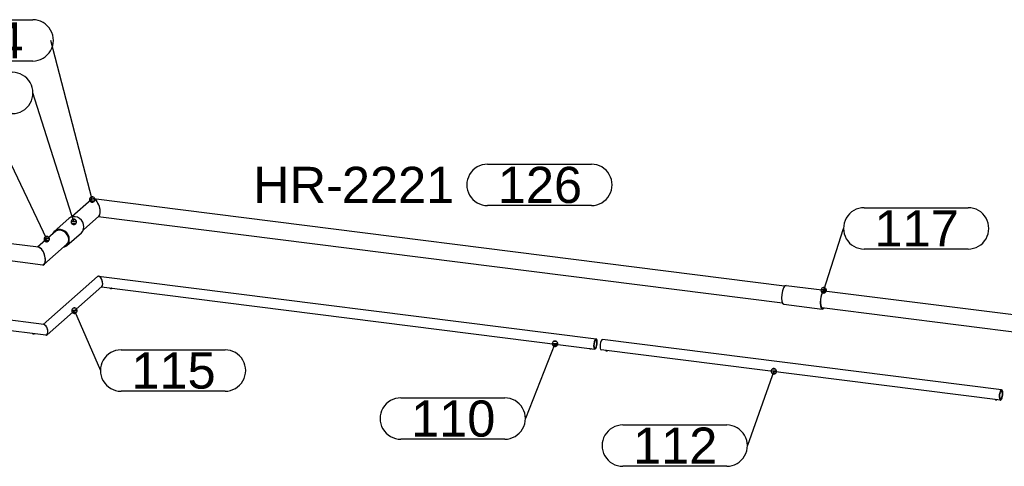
# Model space of a CAD drawing. Header units: millimetres. Extents: x 4464 to 5058, y 2900 to 3320.
# Tile 72 of 110: x 4722 to 4817, y 3138 to 3181. Entities that reach past the tile are written whole.
import ezdxf
from ezdxf.enums import TextEntityAlignment as Align

# ---------------------------------------------------------------- set-up
doc = ezdxf.new("R2010")
doc.units = ezdxf.units.MM
doc.layers.get('0').update_dxf_attribs({"linetype": 'CONTINUOUS'})
for name, color, linetype in [('DIM49', 4, 'CONTINUOUS'), ('LE_RED', 1, 'CONTINUOUS'), ('TXT_ALL', 7, 'CONTINUOUS')]:
    doc.layers.add(name, color=color, linetype=linetype)
doc.styles.add('ARIAL', font='arial.ttf')

# ---------------------------------------------------------------- blocks, each defined once
blk = doc.blocks.new('SHAPE_06103', base_point=(4821.243, 3158.149))
at = {"layer": 'DIM49', "color": 3}
for p, q in [((4843.926, 3160.149), (4853.989, 3160.149)), ((4853.989, 3156.149), (4843.926, 3156.149))]:
    blk.add_line(p, q, dxfattribs=at)
for centre, start_param, end_param in [((4843.926, 3158.149), 1.570796, 4.712389), ((4853.989, 3158.149), 4.712389, 7.853982)]:
    blk.add_ellipse(centre, major_axis=(2, 0), ratio=1, start_param=start_param, end_param=end_param, dxfattribs=at)
at = {"layer": 'TXT_ALL', "color": 3, "style": 'ARIAL'}
for s, p in [('HR-', (4821.243, 3158.149)), ('2221', (4829.832, 3158.149))]:
    blk.add_text(s, height=3.5, dxfattribs=at).set_placement(p, align=Align.MIDDLE_LEFT)
at = {"layer": 'TXT_ALL', "color": 1, "style": 'ARIAL'}
blk.add_text('125', height=3.5, dxfattribs=at).set_placement((4844.926, 3158.149), align=Align.MIDDLE_LEFT)
blk = doc.blocks.new('HANDREGEL PROFIEL 50X47_02474', base_point=(4864.561, 3144.942))
for p, q in [((4866.864, 3146.319), (4799.775, 3154.771)), ((4864.561, 3144.942), (4799.551, 3153.133))]:
    blk.add_line(p, q)
for start_param, end_param in [(0.997414, 2.144179), (5.285766, 7.280599)]:
    blk.add_ellipse((4866.484, 3145.527), major_axis=(1.05, 0.323), ratio=0.699056, start_param=start_param, end_param=end_param)
blk.add_blockref('SHAPE_06103', (4821.243, 3158.149))
blk = doc.blocks.new('HANDREGEL PROFIEL 50X47_02473')
blk.add_blockref('HANDREGEL PROFIEL 50X47_02474', (4864.561, 3144.942))
blk = doc.blocks.new('SHAPE_06101', base_point=(4744.517, 3165.045))
at = {"layer": 'DIM49', "color": 3}
for p, q in [((4767.2, 3167.045), (4777.263, 3167.045)), ((4777.263, 3163.045), (4767.2, 3163.045))]:
    blk.add_line(p, q, dxfattribs=at)
for centre, start_param, end_param in [((4767.2, 3165.045), 1.570796, 4.712389), ((4777.263, 3165.045), 4.712389, 7.853982)]:
    blk.add_ellipse(centre, major_axis=(2, 0), ratio=1, start_param=start_param, end_param=end_param, dxfattribs=at)
at = {"layer": 'TXT_ALL', "color": 3, "style": 'ARIAL'}
for s, p in [('HR-', (4744.517, 3165.045)), ('2221', (4753.106, 3165.045))]:
    blk.add_text(s, height=3.5, dxfattribs=at).set_placement(p, align=Align.MIDDLE_LEFT)
at = {"layer": 'TXT_ALL', "color": 1, "style": 'ARIAL'}
blk.add_text('126', height=3.5, dxfattribs=at).set_placement((4768.2, 3165.045), align=Align.MIDDLE_LEFT)
blk = doc.blocks.new('HANDREGEL PROFIEL 50X47_02476', base_point=(4729.056, 3163.681))
for p, q in [((4795.963, 3155.252), (4729.056, 3163.681)), ((4795.747, 3153.612), (4729.509, 3161.957))]:
    blk.add_line(p, q)
for start_param, end_param in [(2.929577, 3.353608), (0.212016, 2.929577)]:
    blk.add_ellipse((4729.227, 3162.82), major_axis=(0.263, -0.854), ratio=0.476834, start_param=start_param, end_param=end_param)
blk.add_blockref('SHAPE_06101', (4744.517, 3165.045))
blk = doc.blocks.new('HANDREGEL PROFIEL 50X47_02475')
blk.add_blockref('HANDREGEL PROFIEL 50X47_02476', (4729.056, 3163.681))
blk = doc.blocks.new('SHAPE_06099', base_point=(4653.107, 3173.644))
at = {"layer": 'DIM49', "color": 3}
for p, q in [((4675.79, 3175.644), (4685.854, 3175.644)), ((4685.854, 3171.644), (4675.79, 3171.644))]:
    blk.add_line(p, q, dxfattribs=at)
for centre, start_param, end_param in [((4675.79, 3173.644), 1.570796, 4.712389), ((4685.854, 3173.644), 4.712389, 7.853982)]:
    blk.add_ellipse(centre, major_axis=(2, 0), ratio=1, start_param=start_param, end_param=end_param, dxfattribs=at)
at = {"layer": 'TXT_ALL', "color": 3, "style": 'ARIAL'}
for s, p in [('HR-', (4653.107, 3173.644)), ('2142', (4661.697, 3173.644))]:
    blk.add_text(s, height=3.5, dxfattribs=at).set_placement(p, align=Align.MIDDLE_LEFT)
at = {"layer": 'TXT_ALL', "color": 1, "style": 'ARIAL'}
blk.add_text('127', height=3.5, dxfattribs=at).set_placement((4676.79, 3173.644), align=Align.MIDDLE_LEFT)
blk = doc.blocks.new('HANDREGEL PROFIEL 50X47_02478', base_point=(4658.004, 3167.288))
for p, q in [((4723.753, 3159.004), (4658.004, 3167.288)), ((4724.171, 3157.284), (4657.749, 3165.653))]:
    blk.add_line(p, q)
for centre, major_axis, ratio, start_param, end_param in [((4657.899, 3166.461), (-0.104, -0.827), 0.333333, 3.141593, 6.109026), ((4723.924, 3158.143), (0.263, -0.854), 0.476834, 6.245329, 9.212762)]:
    blk.add_ellipse(centre, major_axis=major_axis, ratio=ratio, start_param=start_param, end_param=end_param)
blk.add_blockref('SHAPE_06099', (4653.107, 3173.644))
blk = doc.blocks.new('HANDREGEL PROFIEL 50X47_02477')
blk.add_blockref('HANDREGEL PROFIEL 50X47_02478', (4658.004, 3167.288))
blk = doc.blocks.new('SHAPE_06111', base_point=(4728.948, 3163.629))
at = {"layer": 'DIM49', "color": 3}
for p, q in [((4713.12, 3181.035), (4723.183, 3181.035)), ((4728.948, 3163.629), (4724.933, 3179.035)), ((4723.183, 3177.035), (4713.12, 3177.035)), ((4729.206, 3163.666), (4728.689, 3163.666)), ((4729.151, 3163.466), (4728.744, 3163.466)), ((4729.058, 3163.866), (4728.837, 3163.866))]:
    blk.add_line(p, q, dxfattribs=at)
blk.add_lwpolyline([(4729.078, 3163.4), (4729.132, 3163.442), (4729.175, 3163.496), (4729.201, 3163.559), (4729.211, 3163.627), (4729.202, 3163.696), (4729.176, 3163.759), (4729.135, 3163.814), (4729.081, 3163.856), (4729.017, 3163.883), (4728.949, 3163.893), (4728.881, 3163.884), (4728.817, 3163.858), (4728.763, 3163.817), (4728.72, 3163.763), (4728.694, 3163.699), (4728.684, 3163.631), (4728.693, 3163.563), (4728.719, 3163.499), (4728.76, 3163.444), (4728.814, 3163.402), (4728.878, 3163.375), (4728.946, 3163.366), (4729.014, 3163.374)], close=True, dxfattribs=at)
for centre, start_param, end_param in [((4713.12, 3179.035), 1.570796, 4.712389), ((4723.183, 3179.035), 4.712389, 7.853982)]:
    blk.add_ellipse(centre, major_axis=(2, 0), ratio=1, start_param=start_param, end_param=end_param, dxfattribs=at)
at = {"layer": 'TXT_ALL', "color": 3, "style": 'ARIAL'}
for s, p in [('HR-', (4693.124, 3179.035)), ('245', (4701.714, 3179.035))]:
    blk.add_text(s, height=3.5, dxfattribs=at).set_placement(p, align=Align.MIDDLE_LEFT)
at = {"layer": 'TXT_ALL', "color": 1, "style": 'ARIAL'}
blk.add_text('134', height=3.5, dxfattribs=at).set_placement((4714.12, 3179.035), align=Align.MIDDLE_LEFT)
blk = doc.blocks.new('HANDREGEL PROFIEL 50X47_02484', base_point=(4728.884, 3163.628))
for p, q in [((4728.884, 3163.628), (4726.983, 3161.952)), ((4729.57, 3162.011), (4728.088, 3160.703))]:
    blk.add_line(p, q)
blk.add_ellipse((4729.227, 3162.82), major_axis=(0.263, -0.854), ratio=0.476834, start_param=0.212016, end_param=3.353608)
blk.add_blockref('SHAPE_06111', (4728.948, 3163.629))
blk = doc.blocks.new('HANDREGEL PROFIEL 50X47_02483')
blk.add_blockref('HANDREGEL PROFIEL 50X47_02484', (4728.884, 3163.628))
blk = doc.blocks.new('SHAPE_06113', base_point=(4724.541, 3159.798))
at = {"layer": 'DIM49', "color": 3}
for p, q in [((4708.685, 3170.357), (4718.748, 3170.357)), ((4724.541, 3159.798), (4720.498, 3168.357)), ((4718.748, 3166.357), (4708.685, 3166.357)), ((4724.8, 3159.835), (4724.282, 3159.835)), ((4724.746, 3159.635), (4724.335, 3159.635)), ((4724.649, 3160.035), (4724.427, 3160.035))]:
    blk.add_line(p, q, dxfattribs=at)
blk.add_lwpolyline([(4724.711, 3159.597), (4724.757, 3159.648), (4724.788, 3159.709), (4724.803, 3159.776), (4724.8, 3159.845), (4724.779, 3159.91), (4724.741, 3159.968), (4724.691, 3160.014), (4724.629, 3160.045), (4724.562, 3160.06), (4724.494, 3160.057), (4724.428, 3160.036), (4724.37, 3159.998), (4724.324, 3159.948), (4724.293, 3159.886), (4724.278, 3159.819), (4724.282, 3159.751), (4724.303, 3159.685), (4724.34, 3159.627), (4724.391, 3159.581), (4724.452, 3159.55), (4724.519, 3159.535), (4724.588, 3159.538), (4724.653, 3159.559)], close=True, dxfattribs=at)
for centre, start_param, end_param in [((4708.685, 3168.357), 1.570796, 4.712389), ((4718.748, 3168.357), 4.712389, 7.853982)]:
    blk.add_ellipse(centre, major_axis=(2, 0), ratio=1, start_param=start_param, end_param=end_param, dxfattribs=at)
at = {"layer": 'TXT_ALL', "color": 3, "style": 'ARIAL'}
for s, p in [('HR-', (4688.689, 3168.357)), ('245', (4697.279, 3168.357))]:
    blk.add_text(s, height=3.5, dxfattribs=at).set_placement(p, align=Align.MIDDLE_LEFT)
at = {"layer": 'TXT_ALL', "color": 1, "style": 'ARIAL'}
blk.add_text('136', height=3.5, dxfattribs=at).set_placement((4709.685, 3168.357), align=Align.MIDDLE_LEFT)
blk = doc.blocks.new('HANDREGEL PROFIEL 50X47_02486', base_point=(4724.267, 3157.334))
for p, q in [((4725.426, 3160.579), (4723.655, 3159.016)), ((4726.533, 3159.332), (4724.267, 3157.334))]:
    blk.add_line(p, q)
for start_param, end_param in [(0.212016, 2.929577), (6.245329, 6.495201)]:
    blk.add_ellipse((4723.924, 3158.143), major_axis=(0.263, -0.854), ratio=0.476834, start_param=start_param, end_param=end_param)
blk.add_blockref('SHAPE_06113', (4724.541, 3159.798))
blk = doc.blocks.new('HANDREGEL PROFIEL 50X47_02485')
blk.add_blockref('HANDREGEL PROFIEL 50X47_02486', (4724.267, 3157.334))
blk = doc.blocks.new('Handregel_02472')
for name in ['HANDREGEL PROFIEL 50X47_02483', 'HANDREGEL PROFIEL 50X47_02477', 'HANDREGEL PROFIEL 50X47_02485', 'HANDREGEL PROFIEL 50X47_02475', 'HANDREGEL PROFIEL 50X47_02473']:
    blk.add_blockref(name, (0, 0))
blk = doc.blocks.new('SHAPE_06085', base_point=(4794.917, 3147))
at = {"layer": 'DIM49', "color": 3}
for p, q in [((4794.917, 3147), (4792.357, 3139.805)), ((4794.658, 3147.037), (4795.176, 3147.037)), ((4794.803, 3147.237), (4795.026, 3147.237)), ((4794.711, 3146.837), (4795.122, 3146.837)), ((4780.294, 3141.805), (4790.357, 3141.805)), ((4790.357, 3137.805), (4780.294, 3137.805))]:
    blk.add_line(p, q, dxfattribs=at)
blk.add_lwpolyline([(4794.938, 3147.262), (4794.869, 3147.258), (4794.804, 3147.237), (4794.746, 3147.2), (4794.7, 3147.149), (4794.669, 3147.088), (4794.654, 3147.021), (4794.658, 3146.952), (4794.679, 3146.887), (4794.716, 3146.829), (4794.767, 3146.783), (4794.828, 3146.751), (4794.896, 3146.737), (4794.964, 3146.741), (4795.03, 3146.762), (4795.087, 3146.799), (4795.133, 3146.85), (4795.165, 3146.911), (4795.179, 3146.978), (4795.176, 3147.047), (4795.155, 3147.113), (4795.117, 3147.17), (4795.066, 3147.216), (4795.005, 3147.248)], close=True, dxfattribs=at)
for centre, start_param, end_param in [((4780.294, 3139.805), 1.570796, 4.712389), ((4790.357, 3139.805), 4.712389, 7.853982)]:
    blk.add_ellipse(centre, major_axis=(2, 0), ratio=1, start_param=start_param, end_param=end_param, dxfattribs=at)
at = {"layer": 'TXT_ALL', "style": 'ARIAL'}
blk.add_text('112', height=3.5, dxfattribs=at).set_placement((4781.294, 3139.805), align=Align.MIDDLE_LEFT)
blk = doc.blocks.new('Precisie buis 30x3_02635', base_point=(4816.957, 3145.099))
for p, q in [((4816.969, 3145.198), (4778.337, 3150.065)), ((4816.844, 3144.206), (4778.212, 3149.073))]:
    blk.add_line(p, q)
for centre, major_axis, start_param, end_param in [((4778.274, 3149.569), (-0.062, -0.496), 3.141593, 6.283185), ((4816.907, 3144.702), (-0.062, -0.496), 3.141593, 6.283185), ((4816.907, 3144.702), (-0.05, -0.397), 3.141593, 6.283185), ((4816.907, 3144.702), (-0.062, -0.496), 0, 3.141593), ((4816.907, 3144.702), (-0.05, -0.397), 0, 3.141593)]:
    blk.add_ellipse(centre, major_axis=major_axis, ratio=0.333333, start_param=start_param, end_param=end_param)
blk.add_blockref('SHAPE_06085', (4794.917, 3147))
blk = doc.blocks.new('Precisie buis 30x3_02634')
blk.add_blockref('Precisie buis 30x3_02635', (4816.957, 3145.099))
blk = doc.blocks.new('Stelschroef (DIN 913 - ISO 4026)-M6x5_02638', base_point=(4778.676, 3148.99))
at = {"layer": 'LE_RED'}
blk.add_ellipse((4778.742, 3149.007), major_axis=(0.0833, 0), ratio=0.333333, start_param=3.800651, end_param=5.658796, dxfattribs=at)
blk = doc.blocks.new('GEWINDE_02640', base_point=(4778.663, 3148.996))
for p, q in [((4778.663, 3148.996), (4778.676, 3148.99)), ((4778.821, 3148.996), (4778.808, 3148.99))]:
    blk.add_line(p, q)
for start_param, end_param in [(3.141593, 3.800651), (3.800651, 5.624127)]:
    blk.add_ellipse((4778.742, 3149.017), major_axis=(0.1, 0), ratio=0.333333, start_param=start_param, end_param=end_param)
at = {"layer": 'LE_RED'}
for start_param, end_param in [(3.141593, 3.800651), (3.800651, 5.624127)]:
    blk.add_ellipse((4778.742, 3149.007), major_axis=(0.0833, 0), ratio=0.333333, start_param=start_param, end_param=end_param, dxfattribs=at)
blk = doc.blocks.new('GEWINDE_02639')
blk.add_blockref('GEWINDE_02640', (4778.663, 3148.996))
blk = doc.blocks.new('Stelschroef (DIN 913 - ISO 4026)-M6x5_02637')
for name, p in [('GEWINDE_02639', (0, 0)), ('Stelschroef (DIN 913 - ISO 4026)-M6x5_02638', (4778.676, 3148.99))]:
    blk.add_blockref(name, p)
blk = doc.blocks.new('Stelschroef (DIN 913 - ISO 4026)-M6x5_02642', base_point=(4816.373, 3144.241))
at = {"layer": 'LE_RED'}
blk.add_ellipse((4816.439, 3144.258), major_axis=(0.0833, 0), ratio=0.333333, start_param=3.800651, end_param=5.658796, dxfattribs=at)
blk = doc.blocks.new('GEWINDE_02644', base_point=(4816.36, 3144.247))
for p, q in [((4816.36, 3144.247), (4816.373, 3144.241)), ((4816.518, 3144.247), (4816.505, 3144.241))]:
    blk.add_line(p, q)
for start_param, end_param in [(3.141593, 3.800651), (3.800651, 5.624127)]:
    blk.add_ellipse((4816.439, 3144.267), major_axis=(0.1, 0), ratio=0.333333, start_param=start_param, end_param=end_param)
at = {"layer": 'LE_RED'}
for start_param, end_param in [(3.141593, 3.800651), (3.800651, 5.624127)]:
    blk.add_ellipse((4816.439, 3144.258), major_axis=(0.0833, 0), ratio=0.333333, start_param=start_param, end_param=end_param, dxfattribs=at)
blk = doc.blocks.new('GEWINDE_02643')
blk.add_blockref('GEWINDE_02644', (4816.36, 3144.247))
blk = doc.blocks.new('Stelschroef (DIN 913 - ISO 4026)-M6x5_02641')
for name, p in [('GEWINDE_02643', (0, 0)), ('Stelschroef (DIN 913 - ISO 4026)-M6x5_02642', (4816.373, 3144.241))]:
    blk.add_blockref(name, p)
blk = doc.blocks.new('Montage_02636')
for name in ['Stelschroef (DIN 913 - ISO 4026)-M6x5_02637', 'Stelschroef (DIN 913 - ISO 4026)-M6x5_02641']:
    blk.add_blockref(name, (0, 0))
blk = doc.blocks.new('Sierregel_02633')
for name in ['Precisie buis 30x3_02634', 'Montage_02636']:
    blk.add_blockref(name, (0, 0))
blk = doc.blocks.new('SHAPE_06089', base_point=(4773.736, 3149.668))
at = {"layer": 'DIM49', "color": 3}
for p, q in [((4773.626, 3149.906), (4773.845, 3149.906)), ((4773.736, 3149.668), (4770.869, 3142.428)), ((4773.477, 3149.706), (4773.997, 3149.706)), ((4773.529, 3149.506), (4773.943, 3149.506)), ((4758.806, 3144.428), (4768.869, 3144.428)), ((4768.869, 3140.428), (4758.806, 3140.428))]:
    blk.add_line(p, q, dxfattribs=at)
blk.add_lwpolyline([(4773.766, 3149.93), (4773.698, 3149.928), (4773.632, 3149.91), (4773.573, 3149.874), (4773.525, 3149.825), (4773.491, 3149.765), (4773.475, 3149.698), (4773.476, 3149.63), (4773.495, 3149.563), (4773.53, 3149.504), (4773.579, 3149.457), (4773.639, 3149.423), (4773.706, 3149.406), (4773.775, 3149.408), (4773.841, 3149.426), (4773.9, 3149.462), (4773.948, 3149.511), (4773.981, 3149.571), (4773.998, 3149.638), (4773.997, 3149.706), (4773.978, 3149.773), (4773.943, 3149.832), (4773.893, 3149.879), (4773.833, 3149.913)], close=True, dxfattribs=at)
for centre, start_param, end_param in [((4758.806, 3142.428), 1.570796, 4.712389), ((4768.869, 3142.428), 4.712389, 7.853982)]:
    blk.add_ellipse(centre, major_axis=(2, 0), ratio=1, start_param=start_param, end_param=end_param, dxfattribs=at)
at = {"layer": 'TXT_ALL', "style": 'ARIAL'}
blk.add_text('110', height=3.5, dxfattribs=at).set_placement((4759.806, 3142.428), align=Align.MIDDLE_LEFT)
blk = doc.blocks.new('Precisie buis 30x3_02658', base_point=(4777.6, 3149.251))
for p, q in [((4729.561, 3156.21), (4777.713, 3150.144)), ((4729.825, 3155.169), (4777.588, 3149.152))]:
    blk.add_line(p, q)
for centre, major_axis, ratio, start_param, end_param in [((4729.664, 3155.694), (0.158, -0.513), 0.476834, 2.929577, 3.353608), ((4729.664, 3155.694), (0.158, -0.513), 0.476834, 0.211996, 2.929577), ((4777.65, 3149.648), (-0.062, -0.496), 0.333333, 3.141593, 6.283185), ((4777.65, 3149.648), (-0.05, -0.397), 0.333333, 3.141593, 6.283185), ((4777.65, 3149.648), (-0.062, -0.496), 0.333333, 6.283185, 9.424778), ((4777.65, 3149.648), (-0.05, -0.397), 0.333333, 6.283185, 9.424778)]:
    blk.add_ellipse(centre, major_axis=major_axis, ratio=ratio, start_param=start_param, end_param=end_param)
blk.add_blockref('SHAPE_06089', (4773.736, 3149.668))
blk = doc.blocks.new('Precisie buis 30x3_02657')
blk.add_blockref('Precisie buis 30x3_02658', (4777.6, 3149.251))
blk = doc.blocks.new('Stelschroef (DIN 913 - ISO 4026)-M6x5_02661', base_point=(4777.117, 3149.187))
at = {"layer": 'LE_RED'}
blk.add_ellipse((4777.183, 3149.204), major_axis=(0.0833, 0), ratio=0.333333, start_param=3.800651, end_param=5.658796, dxfattribs=at)
blk = doc.blocks.new('GEWINDE_02663', base_point=(4777.104, 3149.193))
for p, q in [((4777.104, 3149.193), (4777.117, 3149.187)), ((4777.262, 3149.193), (4777.249, 3149.187))]:
    blk.add_line(p, q)
for start_param, end_param in [(3.141593, 3.800651), (3.800651, 5.624127)]:
    blk.add_ellipse((4777.183, 3149.213), major_axis=(0.1, 0), ratio=0.333333, start_param=start_param, end_param=end_param)
at = {"layer": 'LE_RED'}
for start_param, end_param in [(3.141593, 3.800651), (3.800651, 5.624127)]:
    blk.add_ellipse((4777.183, 3149.204), major_axis=(0.0833, 0), ratio=0.333333, start_param=start_param, end_param=end_param, dxfattribs=at)
blk = doc.blocks.new('GEWINDE_02662')
blk.add_blockref('GEWINDE_02663', (4777.104, 3149.193))
blk = doc.blocks.new('Stelschroef (DIN 913 - ISO 4026)-M6x5_02660')
for name, p in [('GEWINDE_02662', (0, 0)), ('Stelschroef (DIN 913 - ISO 4026)-M6x5_02661', (4777.117, 3149.187))]:
    blk.add_blockref(name, p)
blk = doc.blocks.new('Stelschroef (DIN 913 - ISO 4026)-M6x5_02665', base_point=(4730.689, 3155.036))
at = {"layer": 'LE_RED'}
blk.add_ellipse((4730.755, 3155.053), major_axis=(0.0833, 0), ratio=0.333333, start_param=3.800651, end_param=5.658796, dxfattribs=at)
blk = doc.blocks.new('GEWINDE_02667', base_point=(4730.676, 3155.042))
for p, q in [((4730.676, 3155.042), (4730.689, 3155.036)), ((4730.834, 3155.042), (4730.821, 3155.036))]:
    blk.add_line(p, q)
for start_param, end_param in [(3.141593, 3.800651), (3.800651, 5.624127)]:
    blk.add_ellipse((4730.755, 3155.062), major_axis=(0.1, 0), ratio=0.333333, start_param=start_param, end_param=end_param)
at = {"layer": 'LE_RED'}
for start_param, end_param in [(3.141593, 3.800651), (3.800651, 5.624127)]:
    blk.add_ellipse((4730.755, 3155.053), major_axis=(0.0833, 0), ratio=0.333333, start_param=start_param, end_param=end_param, dxfattribs=at)
blk = doc.blocks.new('GEWINDE_02666')
blk.add_blockref('GEWINDE_02667', (4730.676, 3155.042))
blk = doc.blocks.new('Stelschroef (DIN 913 - ISO 4026)-M6x5_02664')
for name, p in [('GEWINDE_02666', (0, 0)), ('Stelschroef (DIN 913 - ISO 4026)-M6x5_02665', (4730.689, 3155.036))]:
    blk.add_blockref(name, p)
blk = doc.blocks.new('Montage_02659')
for name in ['Stelschroef (DIN 913 - ISO 4026)-M6x5_02664', 'Stelschroef (DIN 913 - ISO 4026)-M6x5_02660']:
    blk.add_blockref(name, (0, 0))
blk = doc.blocks.new('Sierregel_02656')
for name in ['Precisie buis 30x3_02657', 'Montage_02659']:
    blk.add_blockref(name, (0, 0))
blk = doc.blocks.new('SHAPE_06093', base_point=(4659.746, 3158.69))
at = {"layer": 'DIM49', "color": 3}
for p, q in [((4659.746, 3158.69), (4654.706, 3152.918)), ((4659.486, 3158.727), (4660.004, 3158.727)), ((4659.541, 3158.527), (4659.951, 3158.527)), ((4659.859, 3158.927), (4659.637, 3158.927)), ((4642.643, 3154.918), (4652.706, 3154.918)), ((4652.706, 3150.918), (4642.643, 3150.918))]:
    blk.add_line(p, q, dxfattribs=at)
blk.add_lwpolyline([(4659.862, 3158.926), (4659.796, 3158.948), (4659.728, 3158.953), (4659.66, 3158.939), (4659.599, 3158.909), (4659.547, 3158.863), (4659.509, 3158.806), (4659.487, 3158.741), (4659.483, 3158.672), (4659.496, 3158.605), (4659.527, 3158.543), (4659.572, 3158.492), (4659.63, 3158.454), (4659.695, 3158.432), (4659.763, 3158.427), (4659.831, 3158.441), (4659.892, 3158.471), (4659.944, 3158.517), (4659.982, 3158.574), (4660.004, 3158.639), (4660.008, 3158.708), (4659.995, 3158.775), (4659.964, 3158.837), (4659.919, 3158.888)], close=True, dxfattribs=at)
for centre, start_param, end_param in [((4642.643, 3152.918), 1.570796, 4.712389), ((4652.706, 3152.918), 4.712389, 7.853982)]:
    blk.add_ellipse(centre, major_axis=(2, 0), ratio=1, start_param=start_param, end_param=end_param, dxfattribs=at)
at = {"layer": 'TXT_ALL', "style": 'ARIAL'}
blk.add_text('106', height=3.5, dxfattribs=at).set_placement((4643.643, 3152.918), align=Align.MIDDLE_LEFT)
blk = doc.blocks.new('Precisie buis 30x3_02682', base_point=(4659.754, 3158.652))
for p, q in [((4724.258, 3151.533), (4659.879, 3159.644)), ((4724.463, 3150.5), (4659.754, 3158.652))]:
    blk.add_line(p, q)
for centre, major_axis, ratio, start_param, end_param in [((4659.817, 3159.148), (-0.062, -0.496), 0.333333, 3.141593, 6.283185), ((4724.36, 3151.016), (0.158, -0.513), 0.476834, 6.07117, 9.212762)]:
    blk.add_ellipse(centre, major_axis=major_axis, ratio=ratio, start_param=start_param, end_param=end_param)
blk.add_blockref('SHAPE_06093', (4659.746, 3158.69))
blk = doc.blocks.new('Precisie buis 30x3_02681')
blk.add_blockref('Precisie buis 30x3_02682', (4659.754, 3158.652))
blk = doc.blocks.new('Stelschroef (DIN 913 - ISO 4026)-M6x5_02685', base_point=(4660.219, 3158.569))
at = {"layer": 'LE_RED'}
blk.add_ellipse((4660.285, 3158.586), major_axis=(0.0833, 0), ratio=0.333333, start_param=3.800649, end_param=5.658796, dxfattribs=at)
blk = doc.blocks.new('GEWINDE_02687', base_point=(4660.205, 3158.575))
for p, q in [((4660.205, 3158.575), (4660.219, 3158.569)), ((4660.364, 3158.575), (4660.35, 3158.569))]:
    blk.add_line(p, q)
for start_param, end_param in [(3.141593, 3.800651), (3.800651, 5.624127)]:
    blk.add_ellipse((4660.285, 3158.596), major_axis=(0.1, 0), ratio=0.333333, start_param=start_param, end_param=end_param)
at = {"layer": 'LE_RED'}
for start_param, end_param in [(3.141593, 3.800651), (3.800651, 5.624127)]:
    blk.add_ellipse((4660.285, 3158.586), major_axis=(0.0833, 0), ratio=0.333333, start_param=start_param, end_param=end_param, dxfattribs=at)
blk = doc.blocks.new('GEWINDE_02686')
blk.add_blockref('GEWINDE_02687', (4660.205, 3158.575))
blk = doc.blocks.new('Stelschroef (DIN 913 - ISO 4026)-M6x5_02684')
for name, p in [('GEWINDE_02686', (0, 0)), ('Stelschroef (DIN 913 - ISO 4026)-M6x5_02685', (4660.219, 3158.569))]:
    blk.add_blockref(name, p)
blk = doc.blocks.new('Stelschroef (DIN 913 - ISO 4026)-M6x5_02689', base_point=(4723.203, 3150.634))
at = {"layer": 'LE_RED'}
blk.add_ellipse((4723.269, 3150.651), major_axis=(0.0833, 0), ratio=0.333333, start_param=3.800651, end_param=5.658796, dxfattribs=at)
blk = doc.blocks.new('GEWINDE_02691', base_point=(4723.19, 3150.64))
for p, q in [((4723.19, 3150.64), (4723.203, 3150.634)), ((4723.348, 3150.64), (4723.335, 3150.634))]:
    blk.add_line(p, q)
for start_param, end_param in [(3.141593, 3.800651), (3.800651, 5.624127)]:
    blk.add_ellipse((4723.269, 3150.66), major_axis=(0.1, 0), ratio=0.333333, start_param=start_param, end_param=end_param)
at = {"layer": 'LE_RED'}
for start_param, end_param in [(3.141593, 3.800651), (3.800651, 5.624127)]:
    blk.add_ellipse((4723.269, 3150.651), major_axis=(0.0833, 0), ratio=0.333333, start_param=start_param, end_param=end_param, dxfattribs=at)
blk = doc.blocks.new('GEWINDE_02690')
blk.add_blockref('GEWINDE_02691', (4723.19, 3150.64))
blk = doc.blocks.new('Stelschroef (DIN 913 - ISO 4026)-M6x5_02688')
for name, p in [('GEWINDE_02690', (0, 0)), ('Stelschroef (DIN 913 - ISO 4026)-M6x5_02689', (4723.203, 3150.634))]:
    blk.add_blockref(name, p)
blk = doc.blocks.new('Montage_02683')
for name in ['Stelschroef (DIN 913 - ISO 4026)-M6x5_02684', 'Stelschroef (DIN 913 - ISO 4026)-M6x5_02688']:
    blk.add_blockref(name, (0, 0))
blk = doc.blocks.new('Sierregel_02680')
for name in ['Precisie buis 30x3_02681', 'Montage_02683']:
    blk.add_blockref(name, (0, 0))
blk = doc.blocks.new('SHAPE_06097', base_point=(4727.218, 3152.87))
at = {"layer": 'DIM49', "color": 3}
for p, q in [((4726.958, 3152.908), (4727.478, 3152.908)), ((4727.01, 3152.708), (4727.425, 3152.708)), ((4727.326, 3153.108), (4727.108, 3153.108)), ((4727.218, 3152.87), (4729.733, 3147.074)), ((4731.733, 3149.074), (4741.797, 3149.074)), ((4741.797, 3145.074), (4731.733, 3145.074))]:
    blk.add_line(p, q, dxfattribs=at)
blk.add_lwpolyline([(4727.054, 3153.076), (4727.006, 3153.027), (4726.973, 3152.966), (4726.956, 3152.9), (4726.957, 3152.831), (4726.976, 3152.765), (4727.012, 3152.706), (4727.061, 3152.658), (4727.121, 3152.625), (4727.188, 3152.608), (4727.257, 3152.609), (4727.323, 3152.628), (4727.382, 3152.664), (4727.429, 3152.713), (4727.463, 3152.773), (4727.479, 3152.84), (4727.478, 3152.909), (4727.459, 3152.975), (4727.424, 3153.034), (4727.375, 3153.081), (4727.314, 3153.115), (4727.248, 3153.131), (4727.179, 3153.13), (4727.113, 3153.111)], close=True, dxfattribs=at)
for centre, start_param, end_param in [((4731.733, 3147.074), 1.570796, 4.712389), ((4741.797, 3147.074), 4.712389, 7.853982)]:
    blk.add_ellipse(centre, major_axis=(2, 0), ratio=1, start_param=start_param, end_param=end_param, dxfattribs=at)
at = {"layer": 'TXT_ALL', "style": 'ARIAL'}
blk.add_text('115', height=3.5, dxfattribs=at).set_placement((4732.733, 3147.074), align=Align.MIDDLE_LEFT)
blk = doc.blocks.new('Precisie buis 30x3_02697', base_point=(4724.566, 3150.531))
for p, q in [((4729.458, 3156.179), (4724.199, 3151.541)), ((4729.869, 3155.208), (4724.566, 3150.531))]:
    blk.add_line(p, q)
for centre, start_param, end_param in [((4729.664, 3155.694), 0.212016, 3.353608), ((4724.36, 3151.016), 0.212016, 2.929577), ((4724.36, 3151.016), 6.070871, 6.495201)]:
    blk.add_ellipse(centre, major_axis=(0.158, -0.513), ratio=0.476834, start_param=start_param, end_param=end_param)
blk.add_blockref('SHAPE_06097', (4727.218, 3152.87))
blk = doc.blocks.new('Precisie buis 30x3_02696')
blk.add_blockref('Precisie buis 30x3_02697', (4724.566, 3150.531))
blk = doc.blocks.new('Sierregel_02695')
blk.add_blockref('Precisie buis 30x3_02696', (0, 0))
blk = doc.blocks.new('Sierregels_02503')
for name in ['Sierregel_02680', 'Sierregel_02695', 'Sierregel_02656', 'Sierregel_02633']:
    blk.add_blockref(name, (0, 0))
blk = doc.blocks.new('SHAPE_06051', base_point=(4799.742, 3154.843))
at = {"layer": 'DIM49', "color": 3}
for p, q in [((4803.661, 3162.835), (4813.724, 3162.835)), ((4799.742, 3154.843), (4801.661, 3160.835)), ((4813.724, 3158.835), (4803.661, 3158.835)), ((4800.001, 3154.88), (4799.484, 3154.88)), ((4799.946, 3154.68), (4799.538, 3154.68)), ((4799.852, 3155.08), (4799.63, 3155.08))]:
    blk.add_line(p, q, dxfattribs=at)
blk.add_lwpolyline([(4799.73, 3154.58), (4799.798, 3154.586), (4799.863, 3154.609), (4799.919, 3154.648), (4799.964, 3154.7), (4799.993, 3154.763), (4800.005, 3154.83), (4800, 3154.899), (4799.976, 3154.963), (4799.937, 3155.02), (4799.885, 3155.064), (4799.823, 3155.094), (4799.755, 3155.106), (4799.686, 3155.1), (4799.622, 3155.077), (4799.565, 3155.038), (4799.521, 3154.985), (4799.491, 3154.923), (4799.479, 3154.855), (4799.485, 3154.787), (4799.508, 3154.722), (4799.547, 3154.666), (4799.6, 3154.621), (4799.662, 3154.592)], close=True, dxfattribs=at)
for centre, start_param, end_param in [((4803.661, 3160.835), 1.570796, 4.712389), ((4813.724, 3160.835), 4.712389, 7.853982)]:
    blk.add_ellipse(centre, major_axis=(2, 0), ratio=1, start_param=start_param, end_param=end_param, dxfattribs=at)
at = {"layer": 'TXT_ALL', "style": 'ARIAL'}
blk.add_text('117', height=3.5, dxfattribs=at).set_placement((4804.661, 3160.835), align=Align.MIDDLE_LEFT)
blk = doc.blocks.new('Precisie buis 55x2_02713', base_point=(4799.62, 3153.094))
for p, q in [((4796.099, 3155.319), (4799.841, 3154.847)), ((4795.87, 3153.5), (4799.612, 3153.028))]:
    blk.add_line(p, q)
for centre, major_axis, start_param, end_param in [((4795.985, 3154.409), (-0.115, -0.909), 3.141593, 6.283185), ((4799.726, 3153.938), (-0.115, -0.909), 3.141593, 6.283185), ((4799.726, 3153.938), (-0.106, -0.843), 3.141593, 6.283185), ((4799.726, 3153.938), (-0.106, -0.843), 2.943238, 3.141593), ((4799.726, 3153.938), (-0.115, -0.909), 2.711893, 3.141593), ((4799.726, 3153.938), (-0.115, -0.909), 6.283185, 6.744791), ((4799.726, 3153.938), (-0.106, -0.843), 6.283185, 6.546389)]:
    blk.add_ellipse(centre, major_axis=major_axis, ratio=0.333333, start_param=start_param, end_param=end_param)
blk.add_blockref('SHAPE_06051', (4799.742, 3154.843))
blk = doc.blocks.new('Precisie buis 55x2_02712')
blk.add_blockref('Precisie buis 55x2_02713', (4799.62, 3153.094))
blk = doc.blocks.new('Koppeling handregel_02711')
blk.add_blockref('Precisie buis 55x2_02712', (0, 0))
blk = doc.blocks.new('SHAPE_06053', base_point=(4727.157, 3161.465))
at = {"layer": 'DIM49', "color": 3}
for p, q in [((4711.145, 3175.943), (4721.208, 3175.943)), ((4727.157, 3161.465), (4723.208, 3173.943)), ((4721.208, 3171.943), (4711.145, 3171.943)), ((4727.416, 3161.502), (4726.898, 3161.502)), ((4727.362, 3161.302), (4726.953, 3161.302)), ((4727.269, 3161.702), (4727.048, 3161.702))]:
    blk.add_line(p, q, dxfattribs=at)
blk.add_lwpolyline([(4727.299, 3161.244), (4727.351, 3161.288), (4727.391, 3161.344), (4727.414, 3161.409), (4727.42, 3161.477), (4727.408, 3161.545), (4727.379, 3161.607), (4727.335, 3161.66), (4727.278, 3161.699), (4727.214, 3161.723), (4727.145, 3161.728), (4727.078, 3161.716), (4727.015, 3161.687), (4726.963, 3161.643), (4726.923, 3161.587), (4726.9, 3161.522), (4726.894, 3161.454), (4726.906, 3161.386), (4726.935, 3161.324), (4726.979, 3161.271), (4727.036, 3161.232), (4727.1, 3161.208), (4727.169, 3161.202), (4727.237, 3161.214)], close=True, dxfattribs=at)
for centre, start_param, end_param in [((4711.145, 3173.943), 1.570796, 4.712389), ((4721.208, 3173.943), 4.712389, 7.853982)]:
    blk.add_ellipse(centre, major_axis=(2, 0), ratio=1, start_param=start_param, end_param=end_param, dxfattribs=at)
at = {"layer": 'TXT_ALL', "style": 'ARIAL'}
blk.add_text('117', height=3.5, dxfattribs=at).set_placement((4712.145, 3173.943), align=Align.MIDDLE_LEFT)
blk = doc.blocks.new('Precisie buis 55x2_02716', base_point=(4726.431, 3159.22))
for p, q in [((4725.263, 3160.545), (4726.677, 3161.792)), ((4726.475, 3159.17), (4727.89, 3160.417))]:
    blk.add_line(p, q)
for centre, major_axis, start_param, end_param in [((4727.283, 3161.104), (0.606, -0.688), 6.283185, 9.424778), ((4725.869, 3159.857), (0.606, -0.688), 3.141593, 3.569718), ((4725.869, 3159.857), (0.562, -0.637), 3.141593, 3.336331), ((4725.869, 3159.857), (0.606, -0.688), 6.283185, 9.424778), ((4725.869, 3159.857), (0.562, -0.637), 6.283185, 9.424778), ((4725.869, 3159.857), (0.606, -0.688), 5.851917, 6.283185), ((4725.869, 3159.857), (0.562, -0.637), 6.081279, 6.283185)]:
    blk.add_ellipse(centre, major_axis=major_axis, ratio=0.881917, start_param=start_param, end_param=end_param)
blk.add_blockref('SHAPE_06053', (4727.157, 3161.465))
blk = doc.blocks.new('Precisie buis 55x2_02715')
blk.add_blockref('Precisie buis 55x2_02716', (4726.431, 3159.22))
blk = doc.blocks.new('Koppeling handregel_02714')
blk.add_blockref('Precisie buis 55x2_02715', (0, 0))
blk = doc.blocks.new('Losse delen_02698')
for name in ['Koppeling handregel_02714', 'Koppeling handregel_02711']:
    blk.add_blockref(name, (0, 0))
blk = doc.blocks.new('_A3D0206_02471')
for name in ['Handregel_02472', 'Losse delen_02698', 'Sierregels_02503']:
    blk.add_blockref(name, (0, 0))
blk = doc.blocks.new('_ANS0206_02470')
blk.add_blockref('_A3D0206_02471', (0, 0))

msp = doc.modelspace()

# ---------------------------------------------------------------- block references
msp.add_blockref('_ANS0206_02470', (0, 0))

doc.saveas('drawing.dxf')
